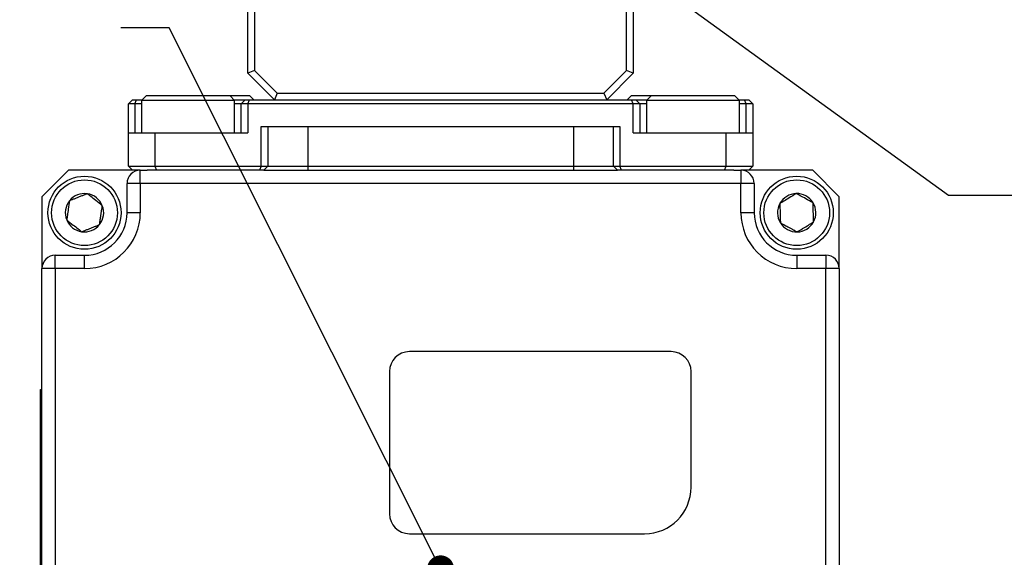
# Model space of a CAD drawing. Header units: millimetres. Extents: x 10 to 549, y 8 to 422.
# Tile 8 of 12: x 366 to 440, y 211 to 251. Entities that reach past the tile are written whole.
import ezdxf

# ---------------------------------------------------------------- set-up
doc = ezdxf.new("R2010")
doc.units = ezdxf.units.MM
doc.layers.add('DIMENSIONS', color=8, linetype='Continuous')
doc.styles.add('SLDTEXTSTYLE0', font='TXT', dxfattribs={"width": 0.75})
doc.dimstyles.new('SLDDIMSTYLE10', dxfattribs={"dimtxt": 0.18, "dimasz": 6.604, "dimexe": 0, "dimexo": 0.0625, "dimgap": 0, "dimtad": 0, "dimtih": 1, "dimtoh": 1, "dimdec": 0, "dimrnd": 1e-09, "dimzin": 0, "dimdsep": 46, "dimtxsty": 'Standard', "dimsah": 1, "dimcen": 0.09, "dimadec": 0, "dimazin": 0, "dimtfac": 6.604, "dimtdec": 0, "dimtofl": 0, "dimtmove": 0, "dimatfit": 3, "dimfxl": 0, "dimfrac": 2, "dimtolj": 1, "dimtzin": 0, "dimarcsym": 0})
doc.dimstyles.new('SLDDIMSTYLE4', dxfattribs={"dimtxt": 0.18, "dimasz": 2.032, "dimexe": 0, "dimexo": 0.0625, "dimgap": 0, "dimtad": 0, "dimtih": 1, "dimtoh": 1, "dimdec": 0, "dimrnd": 1e-09, "dimzin": 0, "dimdsep": 46, "dimtxsty": 'Standard', "dimblk1": 'DOT', "dimblk2": 'DOT', "dimsah": 1, "dimcen": 0.09, "dimadec": 0, "dimazin": 0, "dimtfac": 2.032, "dimtdec": 0, "dimtofl": 0, "dimtmove": 0, "dimatfit": 3, "dimldrblk": 'DOT', "dimfxl": 0, "dimfrac": 2, "dimtolj": 1, "dimtzin": 0, "dimarcsym": 0})

# ---------------------------------------------------------------- blocks, each defined once
blk = doc.blocks.new('SW_NOTE_0_6')
at = {"layer": 'DIMENSIONS', "color": 0, "ltscale": 2, "char_height": 5.29167, "attachment_point": 1, "style": 'SLDTEXTSTYLE0'}
for s, insert in [('TEMPERATURE', (-56.797, 10.743)), ('CONTROL POINT', (-56.797, 1.688))]:
    blk.add_mtext(s, dxfattribs=dict(at, insert=insert))
blk = doc.blocks.new('_Dot')
at = {"color": 0, "linetype": 'ByBlock', "lineweight": -2}
blk.add_line((-0.5, 0), (-1, 0), dxfattribs=at)
at = {"color": 0, "linetype": 'ByBlock', "const_width": 0.5}
blk.add_lwpolyline([(-0.25, 0, 1), (0.25, 0, 1)], format="xyb", close=True, dxfattribs=at)

msp = doc.modelspace()

# ---------------------------------------------------------------- linework, layer by layer
at = {"color": 7, "linetype": 'Continuous', "lineweight": 25, "ltscale": 2}
for p, q in [((382.826, 247.241), (382.826, 272.241)), ((411.326, 247.448), (411.326, 272.034)), ((411.826, 272.241), (411.826, 247.241)), ((383.326, 258.478), (383.326, 247.448)), ((383.326, 247.448), (382.826, 247.241)), ((384.826, 245.241), (382.826, 247.241)), ((383.326, 247.448), (385.033, 245.741)), ((409.619, 245.741), (411.326, 247.448)), ((411.826, 247.241), (409.826, 245.241)), ((411.826, 247.241), (411.326, 247.448)), ((375.176, 245.541), (374.826, 245.191)), ((381.476, 245.541), (375.176, 245.541)), ((381.826, 245.191), (381.476, 245.541)), ((382.976, 245.541), (381.476, 245.541)), ((383.276, 245.241), (382.976, 245.541)), ((385.033, 245.741), (384.826, 245.241)), ((385.033, 245.741), (409.619, 245.741)), ((409.619, 245.741), (409.826, 245.241)), ((411.676, 245.541), (411.376, 245.241)), ((413.176, 245.541), (411.676, 245.541)), ((413.176, 245.541), (412.826, 245.191)), ((418.216, 245.541), (413.176, 245.541)), ((419.476, 245.541), (418.216, 245.541)), ((419.826, 245.191), (419.476, 245.541)), ((373.826, 244.941), (374.126, 245.241)), ((374.326, 244.941), (373.826, 244.941)), ((373.826, 242.741), (373.826, 244.941)), ((374.126, 245.241), (374.451, 245.241)), ((374.326, 244.941), (374.451, 245.241)), ((374.826, 244.941), (374.326, 244.941)), ((374.326, 244.941), (374.326, 242.741)), ((374.451, 245.241), (374.876, 245.241)), ((374.826, 245.191), (374.826, 242.741)), ((381.826, 245.191), (374.826, 245.191)), ((381.776, 245.241), (382.626, 245.241)), ((381.826, 242.741), (381.826, 245.191)), ((382.326, 244.941), (381.826, 244.941)), ((382.326, 244.941), (382.626, 245.241)), ((382.826, 244.941), (382.326, 244.941)), ((382.326, 242.741), (382.326, 244.941)), ((382.626, 245.241), (382.951, 245.241)), ((382.826, 244.941), (382.951, 245.241)), ((382.826, 244.941), (382.826, 242.741)), ((411.826, 244.941), (382.826, 244.941)), ((382.951, 245.241), (411.702, 245.241)), ((411.826, 244.941), (411.702, 245.241)), ((411.702, 245.241), (412.026, 245.241)), ((411.826, 242.741), (411.826, 244.941)), ((412.326, 244.941), (411.826, 244.941)), ((412.326, 244.941), (412.026, 245.241)), ((412.026, 245.241), (412.876, 245.241)), ((412.326, 244.941), (412.326, 242.741)), ((412.826, 244.941), (412.326, 244.941)), ((412.826, 245.191), (412.826, 242.741)), ((418.426, 245.191), (412.826, 245.191)), ((419.826, 245.191), (418.426, 245.191)), ((419.776, 245.241), (420.202, 245.241)), ((419.826, 242.741), (419.826, 245.191)), ((420.326, 244.941), (419.826, 244.941)), ((420.326, 244.941), (420.202, 245.241)), ((420.202, 245.241), (420.526, 245.241)), ((420.326, 242.741), (420.326, 244.941)), ((420.826, 244.941), (420.326, 244.941)), ((420.826, 244.941), (420.526, 245.241)), ((420.826, 244.941), (420.826, 242.741)), ((383.826, 243.241), (410.826, 243.241)), ((383.826, 240.241), (383.826, 243.241)), ((384.326, 243.241), (384.326, 240.241)), ((387.326, 243.241), (387.326, 240.241)), ((407.326, 243.241), (407.326, 240.241)), ((410.326, 240.241), (410.326, 243.241)), ((410.826, 243.241), (410.826, 240.241)), ((373.826, 240.241), (373.826, 242.741)), ((373.826, 242.741), (375.826, 242.741)), ((375.826, 242.741), (375.826, 240.241)), ((375.826, 242.741), (382.826, 242.741)), ((411.826, 242.741), (418.826, 242.741)), ((418.826, 240.241), (418.826, 242.741)), ((418.826, 242.741), (420.826, 242.741)), ((420.826, 242.741), (420.826, 240.241)), ((373.826, 240.241), (375.826, 240.241)), ((373.826, 240.241), (374.126, 239.941)), ((375.826, 240.241), (383.826, 240.241)), ((375.826, 240.241), (375.951, 239.941)), ((383.826, 240.241), (383.702, 239.941)), ((383.826, 240.241), (384.326, 240.241)), ((384.326, 240.241), (384.026, 239.941)), ((384.326, 240.241), (387.326, 240.241)), ((387.326, 240.241), (387.326, 239.941)), ((387.326, 240.241), (407.326, 240.241)), ((407.326, 240.241), (410.326, 240.241)), ((407.326, 240.241), (407.326, 239.941)), ((410.626, 239.941), (410.326, 240.241)), ((410.326, 240.241), (410.826, 240.241)), ((410.826, 240.241), (418.826, 240.241)), ((410.951, 239.941), (410.826, 240.241)), ((418.702, 239.941), (418.826, 240.241)), ((418.826, 240.241), (420.826, 240.241)), ((420.526, 239.941), (420.826, 240.241)), ((369.326, 239.941), (367.326, 237.941)), ((374.126, 239.941), (369.326, 239.941)), ((374.726, 239.941), (374.126, 239.941)), ((374.726, 238.941), (374.726, 239.941)), ((374.726, 239.941), (375.251, 239.941)), ((375.951, 239.941), (375.251, 239.941)), ((383.702, 239.941), (375.951, 239.941)), ((384.026, 239.941), (383.702, 239.941)), ((384.026, 239.941), (410.626, 239.941)), ((410.951, 239.941), (410.626, 239.941)), ((418.702, 239.941), (410.951, 239.941)), ((419.402, 239.941), (418.702, 239.941)), ((419.402, 239.941), (419.926, 239.941)), ((420.526, 239.941), (419.926, 239.941)), ((419.926, 239.941), (419.926, 238.941)), ((425.326, 239.941), (420.526, 239.941)), ((427.326, 237.941), (425.326, 239.941)), ((373.726, 236.741), (373.726, 238.941)), ((374.726, 238.941), (373.726, 238.941)), ((374.726, 238.941), (374.726, 236.741)), ((419.926, 238.941), (374.726, 238.941)), ((419.926, 236.741), (419.926, 238.941)), ((420.926, 238.941), (419.926, 238.941)), ((420.926, 238.941), (420.926, 236.741)), ((367.326, 237.941), (367.326, 232.541)), ((427.326, 232.541), (427.326, 237.941)), ((374.726, 236.741), (373.726, 236.741)), ((420.926, 236.741), (419.926, 236.741)), ((368.326, 232.541), (368.326, 233.541)), ((368.326, 233.541), (370.526, 233.541)), ((370.526, 232.541), (370.526, 233.541)), ((424.126, 233.541), (426.326, 233.541)), ((424.126, 233.541), (424.126, 232.541)), ((426.326, 233.541), (426.326, 232.541)), ((367.326, 187.341), (367.326, 232.541)), ((368.326, 232.541), (367.326, 232.541)), ((368.326, 232.541), (368.326, 187.341)), ((370.526, 232.541), (368.326, 232.541)), ((426.326, 232.541), (424.126, 232.541)), ((426.326, 187.341), (426.326, 232.541)), ((427.326, 232.541), (426.326, 232.541)), ((427.326, 232.541), (427.326, 187.341)), ((414.676, 226.291), (394.976, 226.291)), ((393.476, 224.791), (393.476, 214.091)), ((416.176, 216.091), (416.176, 224.791)), ((367.226, 223.441), (367.326, 223.441)), ((367.226, 222.441), (367.226, 223.441)), ((367.226, 222.441), (367.326, 222.441)), ((367.226, 197.441), (367.226, 222.441)), ((394.976, 212.591), (412.676, 212.591))]:
    msp.add_line(p, q, dxfattribs=at)
at = {"color": 7, "linetype": 'Continuous', "lineweight": 25, "ltscale": 4}
for centre, radius in [((370.526, 236.741), 2.75), ((424.126, 236.741), 2.75), ((370.526, 236.741), 2.475), ((424.126, 236.741), 2.475)]:
    msp.add_circle(centre, radius, dxfattribs=at)
for centre, radius, start, end in [((374.726, 238.941), 1, 90, 180), ((419.926, 238.941), 1, 0, 90), ((370.526, 236.741), 1.443, 81.59459, 141.59459), ((370.526, 236.741), 1.443, 21.59459, 81.59459), ((424.126, 236.741), 1.443, 91.49662, 151.49662), ((424.126, 236.741), 1.443, 31.49662, 91.49662), ((370.526, 236.741), 1.443, 141.59459, 201.59459), ((370.526, 236.741), 1.443, 321.59459, 21.59459), ((424.126, 236.741), 1.443, 151.49662, 211.49662), ((424.126, 236.741), 1.443, 331.49662, 31.49662), ((370.526, 236.741), 4.2, 270, 0), ((370.526, 236.741), 3.2, 270, 0), ((424.126, 236.741), 4.2, 180, 270), ((424.126, 236.741), 3.2, 180, 270), ((370.526, 236.741), 1.443, 201.59459, 261.59459), ((370.526, 236.741), 1.443, 261.59459, 321.59459), ((424.126, 236.741), 1.443, 211.49662, 271.49662), ((424.126, 236.741), 1.443, 271.49662, 331.49662), ((368.326, 232.541), 1, 90, 180), ((426.326, 232.541), 1, 0, 90), ((394.976, 224.791), 1.5, 90, 180), ((414.676, 224.791), 1.5, 0, 90), ((412.676, 216.091), 3.5, 270, 0), ((394.976, 214.091), 1.5, 180, 270)]:
    msp.add_arc(centre, radius, start, end, dxfattribs=at)
at = {"color": 7, "linetype": 'Continuous', "lineweight": 25, "ltscale": 2}
for points, knots in [([(370.737, 238.169), (370.721, 238.162), (370.672, 238.143), (370.605, 238.117), (370.519, 238.082), (370.428, 238.046), (370.313, 238.001), (370.195, 237.954), (370.078, 237.908), (369.963, 237.862), (369.85, 237.818), (369.738, 237.773), (369.644, 237.736), (369.548, 237.698), (369.471, 237.668), (369.414, 237.645), (369.395, 237.638)], [0, 0, 0, 0, 0.03883, 0.1166, 0.155556, 0.238619, 0.322154, 0.407544, 0.493762, 0.57354, 0.654037, 0.736529, 0.819573, 0.864564, 0.954781, 1, 1, 1, 1]), ([(371.868, 237.272), (371.706, 237.401), (371.429, 237.62), (371.027, 237.939), (370.826, 238.098), (370.737, 238.169)], [0, 0, 0, 0, 0.439112, 0.751363, 1, 1, 1, 1]), ([(424.089, 238.184), (423.912, 238.076), (423.611, 237.891), (423.173, 237.623), (422.955, 237.489), (422.858, 237.43)], [0, 0, 0, 0, 0.439112, 0.751363, 1, 1, 1, 1]), ([(425.357, 237.495), (425.175, 237.594), (424.865, 237.762), (424.413, 238.008), (424.188, 238.13), (424.089, 238.184)], [0, 0, 0, 0, 0.439112, 0.751363, 1, 1, 1, 1]), ([(369.395, 237.638), (369.365, 237.433), (369.313, 237.083), (369.238, 236.575), (369.201, 236.322), (369.184, 236.21)], [0, 0, 0, 0, 0.439112, 0.751363, 1, 1, 1, 1]), ([(371.657, 235.844), (371.664, 235.893), (371.679, 235.99), (371.701, 236.142), (371.725, 236.302), (371.747, 236.45), (371.766, 236.583), (371.784, 236.699), (371.801, 236.815), (371.816, 236.921), (371.835, 237.047), (371.852, 237.161), (371.864, 237.244), (371.868, 237.272)], [0, 0, 0, 0, 0.107747, 0.216089, 0.327193, 0.439795, 0.51629, 0.593438, 0.672521, 0.752189, 0.813784, 0.937707, 1, 1, 1, 1]), ([(422.858, 237.43), (422.859, 237.389), (422.861, 237.307), (422.865, 237.148), (422.87, 236.946), (422.877, 236.698), (422.884, 236.445), (422.889, 236.245), (422.893, 236.092), (422.895, 236.022), (422.896, 235.987)], [0, 0, 0, 0, 0.090105, 0.180535, 0.341063, 0.506248, 0.67244, 0.844348, 0.922063, 1, 1, 1, 1]), ([(425.395, 236.052), (425.394, 236.07), (425.393, 236.122), (425.391, 236.194), (425.389, 236.287), (425.386, 236.385), (425.383, 236.508), (425.379, 236.635), (425.376, 236.761), (425.373, 236.885), (425.37, 237.006), (425.367, 237.127), (425.364, 237.228), (425.361, 237.33), (425.359, 237.414), (425.357, 237.475), (425.357, 237.495)], [0, 0, 0, 0, 0.0388298, 0.1166001, 0.155556, 0.2386195, 0.3221538, 0.4075444, 0.4937617, 0.5735401, 0.6540373, 0.7365286, 0.8195732, 0.8645643, 0.9547808, 1, 1, 1, 1]), ([(369.184, 236.21), (369.346, 236.081), (369.623, 235.862), (370.026, 235.542), (370.226, 235.383), (370.315, 235.313)], [0, 0, 0, 0, 0.439112, 0.7513633, 1, 1, 1, 1]), ([(370.315, 235.313), (370.353, 235.328), (370.429, 235.358), (370.578, 235.417), (370.765, 235.491), (370.996, 235.582), (371.231, 235.675), (371.417, 235.749), (371.559, 235.805), (371.625, 235.831), (371.657, 235.844)], [0, 0, 0, 0, 0.0901052, 0.1805351, 0.3410632, 0.5062478, 0.6724395, 0.8443477, 0.9220627, 1, 1, 1, 1]), ([(422.896, 235.987), (422.938, 235.964), (423.025, 235.917), (423.16, 235.843), (423.302, 235.766), (423.434, 235.694), (423.552, 235.631), (423.654, 235.575), (423.757, 235.519), (423.852, 235.467), (423.964, 235.407), (424.065, 235.352), (424.139, 235.311), (424.164, 235.298)], [0, 0, 0, 0, 0.107747, 0.216089, 0.327193, 0.439795, 0.51629, 0.593438, 0.672521, 0.752189, 0.813784, 0.937707, 1, 1, 1, 1]), ([(424.164, 235.298), (424.34, 235.406), (424.642, 235.591), (425.08, 235.859), (425.298, 235.993), (425.395, 236.052)], [0, 0, 0, 0, 0.439112, 0.751363, 1, 1, 1, 1])]:
    msp.add_open_spline(points, degree=3, knots=knots, dxfattribs=at)

# ---------------------------------------------------------------- block references
at = {"layer": 'DIMENSIONS', "ltscale": 2}
msp.add_blockref('SW_NOTE_0_6', (373.257, 250.666), dxfattribs=at)

# ---------------------------------------------------------------- leaders
for points, dimstyle in [([(407.233, 258.615), (435.559, 238.053), (448.259, 238.053)], 'SLDDIMSTYLE10'), ([(397.326, 209.941), (376.905, 250.666), (373.257, 250.666)], 'SLDDIMSTYLE4')]:
    msp.add_leader(points, dimstyle=dimstyle, dxfattribs=at)

doc.saveas('drawing.dxf')
